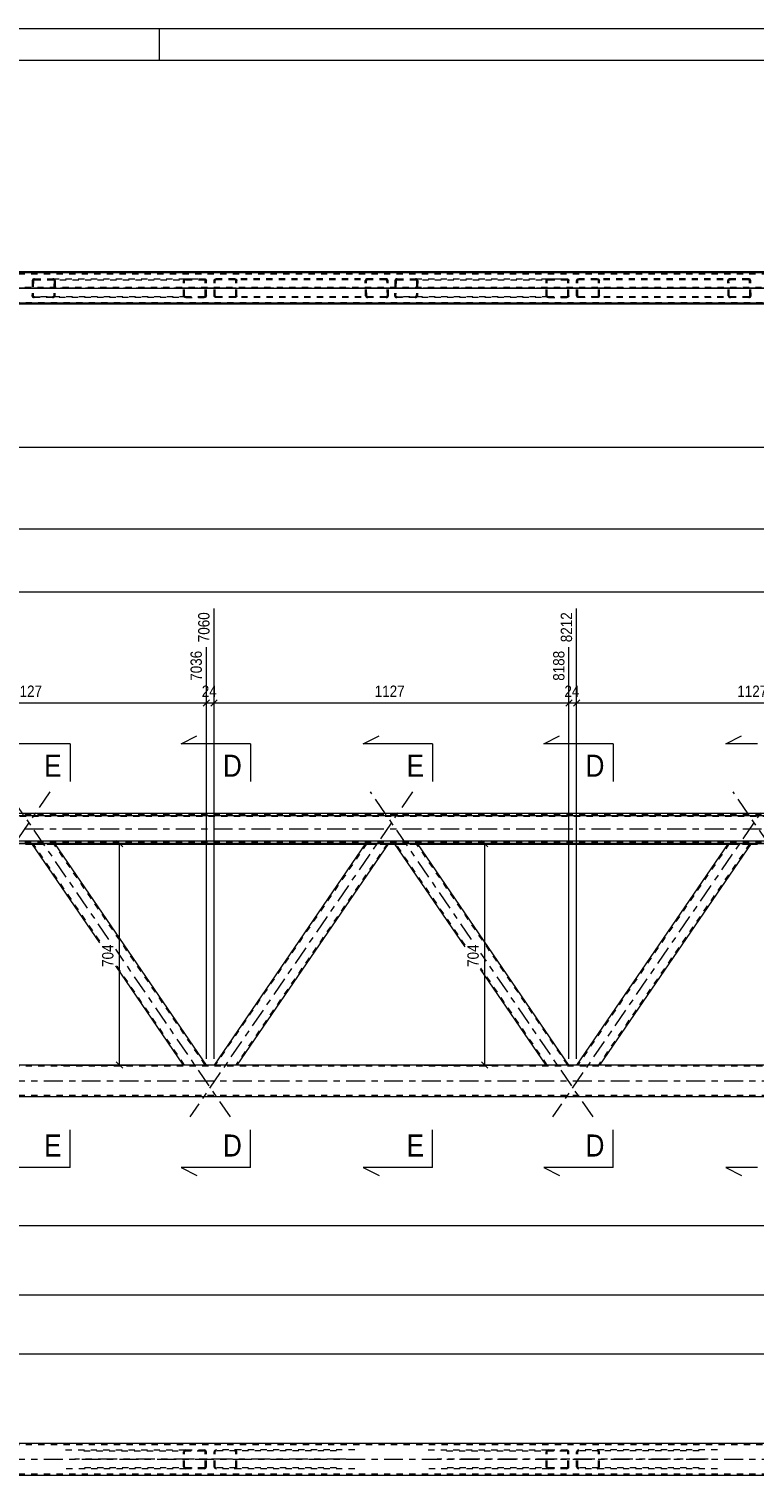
# Model space of a CAD drawing. Header units: millimetres. Extents: x 0 to 914, y 0 to 420.
# Tile 6 of 9: x 473 to 588, y 190 to 420. Entities that reach past the tile are written whole.
import ezdxf

# ---------------------------------------------------------------- set-up
doc = ezdxf.new("R2010")
doc.units = ezdxf.units.MM
for name, pattern in [('XKITLINE00', [0]), ('XKITLINE01', [4, 1, -1, 1, -1]), ('XKITLINE03', [6, 3, -1, 1, -1])]:
    doc.linetypes.add(name, pattern=pattern)
for name, color, linetype, lineweight in [('Arkusz rysunku', 3, 'Continuous', 0), ('Element', 2, 'Continuous', 0), ('Przekrój', 7, 'Continuous', 0), ('Wymiar', 4, 'Continuous', 0)]:
    doc.layers.add(name, color=color, linetype=linetype, lineweight=lineweight)
doc.styles.add('ARIAL', font='ARIAL.TTF')

msp = doc.modelspace()

# ---------------------------------------------------------------- linework, layer by layer
at = {"layer": 'Arkusz rysunku', "linetype": 'XKITLINE00', "lineweight": 0}
for p, q in [((914, 420), (0, 420)), ((494, 415), (494, 420)), ((909, 415), (5, 415))]:
    msp.add_line(p, q, dxfattribs=at)
at = {"layer": 'Element', "linetype": 'XKITLINE00', "lineweight": 0}
for p, q in [((116.58, 381.48), (714.78, 381.48)), ((116.58, 376.48), (714.78, 376.48)), ((116.58, 376.47), (714.78, 376.47)), ((714.78, 376.34), (116.58, 376.34)), ((116.58, 376.33), (714.78, 376.33)), ((116.58, 295.47), (714.78, 295.47)), ((116.58, 295.07), (714.78, 295.07)), ((116.58, 291.07), (714.78, 291.07)), ((714.78, 290.67), (116.58, 290.67)), ((473.81, 290.51), (472.68, 290.51)), ((484.5, 274.89), (473.73, 290.63)), ((473.73, 290.63), (473.75, 290.63)), ((473.75, 290.63), (473.83, 290.64)), ((473.83, 290.64), (473.95, 290.64)), ((473.95, 290.64), (474.08, 290.64)), ((474.08, 290.64), (476.99, 290.64)), ((476.99, 290.64), (477.13, 290.64)), ((477.13, 290.64), (477.25, 290.64)), ((477.25, 290.64), (477.33, 290.63)), ((477.33, 290.63), (477.36, 290.63)), ((501.42, 255.47), (477.36, 290.63)), ((526.61, 290.51), (477.44, 290.51)), ((526.69, 290.63), (502.63, 255.47)), ((530.33, 290.63), (506.27, 255.47)), ((526.69, 290.63), (526.72, 290.63)), ((526.72, 290.63), (526.8, 290.64)), ((526.8, 290.64), (526.92, 290.64)), ((526.92, 290.64), (527.06, 290.64)), ((527.06, 290.64), (529.97, 290.64)), ((529.97, 290.64), (530.11, 290.64)), ((530.11, 290.64), (530.23, 290.64)), ((530.23, 290.64), (530.3, 290.63)), ((531.37, 290.51), (530.25, 290.51)), ((530.3, 290.63), (530.33, 290.63)), ((542.5, 274.25), (531.29, 290.63)), ((531.29, 290.63), (531.32, 290.63)), ((531.32, 290.63), (531.39, 290.64)), ((531.39, 290.64), (531.51, 290.64)), ((531.51, 290.64), (531.65, 290.64)), ((531.65, 290.64), (534.56, 290.64)), ((534.56, 290.64), (534.7, 290.64)), ((534.7, 290.64), (534.82, 290.64)), ((534.82, 290.64), (534.9, 290.63)), ((534.9, 290.63), (534.93, 290.63)), ((558.99, 255.47), (534.93, 290.63)), ((584.18, 290.51), (535.01, 290.51)), ((584.26, 290.63), (560.2, 255.47)), ((587.89, 290.63), (563.83, 255.47)), ((584.26, 290.63), (584.29, 290.63)), ((584.29, 290.63), (584.37, 290.64)), ((584.37, 290.64), (584.49, 290.64)), ((584.49, 290.64), (584.63, 290.64)), ((584.63, 290.64), (587.54, 290.64)), ((587.54, 290.64), (587.67, 290.64)), ((587.67, 290.64), (587.79, 290.64)), ((587.79, 290.64), (587.87, 290.63)), ((588.94, 290.51), (587.81, 290.51)), ((587.87, 290.63), (587.89, 290.63)), ((497.79, 255.47), (487.02, 271.2)), ((555.35, 255.47), (544.94, 270.69)), ((674.12, 255.47), (157.23, 255.47)), ((149.62, 250.47), (681.73, 250.47)), ((681.73, 195.36), (149.62, 195.36)), ((149.62, 190.36), (681.73, 190.36))]:
    msp.add_line(p, q, dxfattribs=at)
at = {"layer": 'Element', "linetype": 'XKITLINE01', "lineweight": 0}
for p, q in [((116.58, 381.47), (714.78, 381.47)), ((714.78, 381.34), (116.58, 381.34)), ((116.58, 381.33), (714.78, 381.33)), ((149.62, 381.33), (681.73, 381.33)), ((116.58, 378.99), (714.78, 378.99)), ((149.62, 381.13), (681.73, 381.13)), ((473.78, 380.03), (473.73, 377.63)), ((473.81, 380.15), (473.78, 380.03)), ((473.89, 380.24), (473.81, 380.15)), ((474.01, 380.31), (473.89, 380.24)), ((473.96, 380.03), (473.91, 377.63)), ((473.96, 380.03), (473.98, 380.09)), ((473.98, 380.09), (474.02, 380.14)), ((474.15, 380.33), (474.01, 380.31)), ((474.02, 380.14), (474.08, 380.17)), ((474.08, 380.17), (474.15, 380.18)), ((474.15, 380.33), (477.06, 380.33)), ((474.15, 380.18), (498.15, 380.18)), ((474.15, 380.18), (477.05, 380.18)), ((477.05, 380.18), (477.12, 380.17)), ((477.06, 380.33), (501.06, 380.33)), ((477.2, 380.31), (477.06, 380.33)), ((477.12, 380.17), (477.18, 380.14)), ((477.18, 380.14), (477.22, 380.09)), ((477.23, 380.03), (477.18, 377.63)), ((477.31, 380.24), (477.2, 380.31)), ((477.22, 380.09), (477.23, 380.03)), ((477.39, 380.15), (477.31, 380.24)), ((477.41, 380.03), (477.36, 377.63)), ((477.41, 380.03), (477.39, 380.15)), ((497.79, 380.03), (497.82, 380.15)), ((497.79, 377.63), (497.79, 380.03)), ((497.82, 380.15), (497.89, 380.24)), ((497.89, 380.24), (498.01, 380.31)), ((497.98, 380.09), (497.97, 380.03)), ((497.97, 377.63), (497.97, 380.03)), ((498.02, 380.14), (497.98, 380.09)), ((498.01, 380.31), (498.15, 380.33)), ((498.08, 380.17), (498.02, 380.14)), ((498.15, 380.18), (498.08, 380.17)), ((498.15, 380.33), (501.06, 380.33)), ((498.15, 380.18), (501.06, 380.18)), ((501.06, 380.33), (501.2, 380.31)), ((501.13, 380.17), (501.06, 380.18)), ((501.19, 380.14), (501.13, 380.17)), ((501.23, 380.09), (501.19, 380.14)), ((501.2, 380.31), (501.32, 380.24)), ((501.24, 380.03), (501.23, 380.09)), ((501.24, 377.63), (501.24, 380.03)), ((501.32, 380.24), (501.4, 380.15)), ((501.4, 380.15), (501.42, 380.03)), ((501.42, 377.63), (501.42, 380.03)), ((502.63, 380.03), (502.66, 380.15)), ((502.63, 377.63), (502.63, 380.03)), ((502.66, 380.15), (502.74, 380.24)), ((502.74, 380.24), (502.86, 380.31)), ((502.83, 380.09), (502.81, 380.03)), ((502.81, 377.63), (502.81, 380.03)), ((502.87, 380.14), (502.83, 380.09)), ((502.86, 380.31), (502.99, 380.33)), ((502.92, 380.17), (502.87, 380.14)), ((502.99, 380.18), (502.92, 380.17)), ((529.91, 380.33), (502.99, 380.33)), ((529.91, 380.18), (502.99, 380.18)), ((505.9, 380.33), (506.04, 380.31)), ((505.97, 380.17), (505.9, 380.18)), ((506.03, 380.14), (505.97, 380.17)), ((506.07, 380.09), (506.03, 380.14)), ((506.04, 380.31), (506.16, 380.24)), ((506.08, 380.03), (506.07, 380.09)), ((506.08, 377.63), (506.08, 380.03)), ((506.16, 380.24), (506.24, 380.15)), ((506.24, 380.15), (506.27, 380.03)), ((506.27, 377.63), (506.27, 380.03)), ((526.67, 380.15), (526.64, 380.03)), ((526.69, 377.63), (526.64, 380.03)), ((526.74, 380.24), (526.67, 380.15)), ((526.86, 380.31), (526.74, 380.24)), ((526.82, 380.03), (526.83, 380.09)), ((526.87, 377.63), (526.82, 380.03)), ((526.83, 380.09), (526.87, 380.14)), ((527, 380.33), (526.86, 380.31)), ((526.87, 380.14), (526.93, 380.17)), ((526.93, 380.17), (527, 380.18)), ((530.05, 380.31), (529.91, 380.33)), ((529.91, 380.18), (529.98, 380.17)), ((529.98, 380.17), (530.04, 380.14)), ((530.04, 380.14), (530.08, 380.09)), ((530.16, 380.24), (530.05, 380.31)), ((530.08, 380.09), (530.09, 380.03)), ((530.15, 377.63), (530.09, 380.03)), ((530.25, 380.15), (530.16, 380.24)), ((530.28, 380.03), (530.25, 380.15)), ((530.33, 377.63), (530.28, 380.03)), ((531.34, 380.03), (531.29, 377.63)), ((531.37, 380.15), (531.34, 380.03)), ((531.46, 380.24), (531.37, 380.15)), ((531.57, 380.31), (531.46, 380.24)), ((531.53, 380.03), (531.47, 377.63)), ((531.53, 380.03), (531.54, 380.09)), ((531.54, 380.09), (531.58, 380.14)), ((531.71, 380.33), (531.57, 380.31)), ((531.58, 380.14), (531.64, 380.17)), ((531.64, 380.17), (531.71, 380.18)), ((531.71, 380.33), (534.62, 380.33)), ((531.71, 380.18), (555.72, 380.18)), ((531.71, 380.18), (534.62, 380.18)), ((534.62, 380.33), (558.63, 380.33)), ((534.76, 380.31), (534.62, 380.33)), ((534.62, 380.18), (534.69, 380.17)), ((534.69, 380.17), (534.75, 380.14)), ((534.75, 380.14), (534.79, 380.09)), ((534.8, 380.03), (534.75, 377.63)), ((534.88, 380.24), (534.76, 380.31)), ((534.79, 380.09), (534.8, 380.03)), ((534.95, 380.15), (534.88, 380.24)), ((534.98, 380.03), (534.93, 377.63)), ((534.98, 380.03), (534.95, 380.15)), ((555.35, 380.03), (555.38, 380.15)), ((555.35, 377.63), (555.35, 380.03)), ((555.38, 380.15), (555.46, 380.24)), ((555.46, 380.24), (555.58, 380.31)), ((555.55, 380.09), (555.54, 380.03)), ((555.54, 377.63), (555.54, 380.03)), ((555.59, 380.14), (555.55, 380.09)), ((555.58, 380.31), (555.72, 380.33)), ((555.65, 380.17), (555.59, 380.14)), ((555.72, 380.18), (555.65, 380.17)), ((555.72, 380.33), (558.63, 380.33)), ((555.72, 380.18), (558.63, 380.18)), ((558.63, 380.33), (558.76, 380.31)), ((558.7, 380.17), (558.63, 380.18)), ((558.75, 380.14), (558.7, 380.17)), ((558.79, 380.09), (558.75, 380.14)), ((558.76, 380.31), (558.88, 380.24)), ((558.81, 380.03), (558.79, 380.09)), ((558.81, 377.63), (558.81, 380.03)), ((558.88, 380.24), (558.96, 380.15)), ((558.96, 380.15), (558.99, 380.03)), ((558.99, 377.63), (558.99, 380.03)), ((560.2, 380.03), (560.22, 380.15)), ((560.2, 377.63), (560.2, 380.03)), ((560.22, 380.15), (560.3, 380.24)), ((560.3, 380.24), (560.42, 380.31)), ((560.39, 380.09), (560.38, 380.03)), ((560.38, 377.63), (560.38, 380.03)), ((560.43, 380.14), (560.39, 380.09)), ((560.42, 380.31), (560.56, 380.33)), ((560.49, 380.17), (560.43, 380.14)), ((560.56, 380.18), (560.49, 380.17)), ((587.47, 380.33), (560.56, 380.33)), ((587.47, 380.18), (560.56, 380.18)), ((563.47, 380.33), (563.61, 380.31)), ((563.54, 380.17), (563.47, 380.18)), ((563.6, 380.14), (563.54, 380.17)), ((563.64, 380.09), (563.6, 380.14)), ((563.61, 380.31), (563.73, 380.24)), ((563.65, 380.03), (563.64, 380.09)), ((563.65, 377.63), (563.65, 380.03)), ((563.73, 380.24), (563.8, 380.15)), ((563.8, 380.15), (563.83, 380.03)), ((563.83, 377.63), (563.83, 380.03)), ((584.23, 380.15), (584.21, 380.03)), ((584.26, 377.63), (584.21, 380.03)), ((584.31, 380.24), (584.23, 380.15)), ((584.42, 380.31), (584.31, 380.24)), ((584.39, 380.03), (584.4, 380.09)), ((584.44, 377.63), (584.39, 380.03)), ((584.4, 380.09), (584.44, 380.14)), ((584.56, 380.33), (584.42, 380.31)), ((584.44, 380.14), (584.5, 380.17)), ((584.5, 380.17), (584.57, 380.18)), ((587.61, 380.31), (587.47, 380.33)), ((587.47, 380.18), (587.54, 380.17)), ((587.54, 380.17), (587.6, 380.14)), ((587.6, 380.14), (587.64, 380.09)), ((587.73, 380.24), (587.61, 380.31)), ((587.64, 380.09), (587.66, 380.03)), ((587.71, 377.63), (587.66, 380.03)), ((587.81, 380.15), (587.73, 380.24)), ((587.84, 380.03), (587.81, 380.15)), ((587.89, 377.63), (587.84, 380.03)), ((116.58, 378.82), (714.78, 378.82)), ((473.73, 377.63), (473.75, 377.52)), ((473.75, 377.52), (473.83, 377.42)), ((473.83, 377.42), (473.95, 377.36)), ((473.92, 377.58), (473.91, 377.63)), ((473.96, 377.53), (473.92, 377.58)), ((473.95, 377.36), (474.08, 377.33)), ((474.02, 377.49), (473.96, 377.53)), ((474.09, 377.48), (474.02, 377.49)), ((476.99, 377.33), (474.08, 377.33)), ((498.15, 377.48), (474.09, 377.48)), ((474.09, 377.48), (477, 377.48)), ((476.99, 377.33), (477.13, 377.36)), ((501.06, 377.33), (476.99, 377.33)), ((477.07, 377.49), (477, 377.48)), ((477.12, 377.53), (477.07, 377.49)), ((477.17, 377.58), (477.12, 377.53)), ((477.13, 377.36), (477.25, 377.42)), ((477.18, 377.63), (477.17, 377.58)), ((477.25, 377.42), (477.33, 377.52)), ((477.33, 377.52), (477.36, 377.63)), ((497.82, 377.52), (497.79, 377.63)), ((497.89, 377.42), (497.82, 377.52)), ((498.01, 377.36), (497.89, 377.42)), ((497.97, 377.63), (497.98, 377.57)), ((497.98, 377.57), (498.02, 377.53)), ((498.15, 377.33), (498.01, 377.36)), ((498.02, 377.53), (498.08, 377.49)), ((498.08, 377.49), (498.15, 377.48)), ((501.06, 377.48), (498.15, 377.48)), ((498.15, 377.33), (501.06, 377.33)), ((501.06, 377.48), (501.13, 377.49)), ((501.2, 377.36), (501.06, 377.33)), ((501.13, 377.49), (501.19, 377.53)), ((501.19, 377.53), (501.23, 377.57)), ((501.32, 377.42), (501.2, 377.36)), ((501.23, 377.57), (501.24, 377.63)), ((501.4, 377.52), (501.32, 377.42)), ((501.42, 377.63), (501.4, 377.52)), ((502.66, 377.52), (502.63, 377.63)), ((502.74, 377.42), (502.66, 377.52)), ((502.86, 377.36), (502.74, 377.42)), ((502.81, 377.63), (502.83, 377.57)), ((502.83, 377.57), (502.87, 377.53)), ((502.99, 377.33), (502.86, 377.36)), ((502.87, 377.53), (502.92, 377.49)), ((502.92, 377.49), (502.99, 377.48)), ((529.97, 377.48), (502.99, 377.48)), ((529.97, 377.33), (502.99, 377.33)), ((505.9, 377.48), (505.97, 377.49)), ((506.04, 377.36), (505.9, 377.33)), ((505.97, 377.49), (506.03, 377.53)), ((506.03, 377.53), (506.07, 377.57)), ((506.16, 377.42), (506.04, 377.36)), ((506.07, 377.57), (506.08, 377.63)), ((506.24, 377.52), (506.16, 377.42)), ((506.27, 377.63), (506.24, 377.52)), ((526.69, 377.63), (526.72, 377.52)), ((526.72, 377.52), (526.8, 377.42)), ((526.8, 377.42), (526.92, 377.36)), ((526.89, 377.57), (526.87, 377.63)), ((526.93, 377.53), (526.89, 377.57)), ((526.92, 377.36), (527.06, 377.33)), ((526.99, 377.49), (526.93, 377.53)), ((527.06, 377.48), (526.99, 377.49)), ((530.04, 377.49), (529.97, 377.48)), ((529.97, 377.33), (530.11, 377.36)), ((530.09, 377.53), (530.04, 377.49)), ((530.13, 377.57), (530.09, 377.53)), ((530.11, 377.36), (530.23, 377.42)), ((530.15, 377.63), (530.13, 377.57)), ((530.23, 377.42), (530.3, 377.52)), ((530.3, 377.52), (530.33, 377.63)), ((531.29, 377.63), (531.32, 377.52)), ((531.32, 377.52), (531.39, 377.42)), ((531.39, 377.42), (531.51, 377.36)), ((531.49, 377.58), (531.47, 377.63)), ((531.53, 377.53), (531.49, 377.58)), ((531.51, 377.36), (531.65, 377.33)), ((531.58, 377.49), (531.53, 377.53)), ((531.65, 377.48), (531.58, 377.49)), ((555.72, 377.48), (531.65, 377.48)), ((531.65, 377.48), (534.56, 377.48)), ((534.56, 377.33), (531.65, 377.33)), ((534.63, 377.49), (534.56, 377.48)), ((534.56, 377.33), (534.7, 377.36)), ((558.63, 377.33), (534.56, 377.33)), ((534.69, 377.53), (534.63, 377.49)), ((534.73, 377.58), (534.69, 377.53)), ((534.7, 377.36), (534.82, 377.42)), ((534.75, 377.63), (534.73, 377.58)), ((534.82, 377.42), (534.9, 377.52)), ((534.9, 377.52), (534.93, 377.63)), ((555.38, 377.52), (555.35, 377.63)), ((555.46, 377.42), (555.38, 377.52)), ((555.58, 377.36), (555.46, 377.42)), ((555.54, 377.63), (555.55, 377.57)), ((555.55, 377.57), (555.59, 377.53)), ((555.72, 377.33), (555.58, 377.36)), ((555.59, 377.53), (555.65, 377.49)), ((555.65, 377.49), (555.72, 377.48)), ((558.63, 377.48), (555.72, 377.48)), ((555.72, 377.33), (558.63, 377.33)), ((558.63, 377.48), (558.7, 377.49)), ((558.76, 377.36), (558.63, 377.33)), ((558.7, 377.49), (558.75, 377.53)), ((558.75, 377.53), (558.79, 377.57)), ((558.88, 377.42), (558.76, 377.36)), ((558.79, 377.57), (558.81, 377.63)), ((558.96, 377.52), (558.88, 377.42)), ((558.99, 377.63), (558.96, 377.52)), ((560.22, 377.52), (560.2, 377.63)), ((560.3, 377.42), (560.22, 377.52)), ((560.42, 377.36), (560.3, 377.42)), ((560.38, 377.63), (560.39, 377.57)), ((560.39, 377.57), (560.43, 377.53)), ((560.56, 377.33), (560.42, 377.36)), ((560.43, 377.53), (560.49, 377.49)), ((560.49, 377.49), (560.56, 377.48)), ((587.53, 377.48), (560.56, 377.48)), ((587.54, 377.33), (560.56, 377.33)), ((563.47, 377.48), (563.54, 377.49)), ((563.61, 377.36), (563.47, 377.33)), ((563.54, 377.49), (563.6, 377.53)), ((563.6, 377.53), (563.64, 377.57)), ((563.73, 377.42), (563.61, 377.36)), ((563.64, 377.57), (563.65, 377.63)), ((563.8, 377.52), (563.73, 377.42)), ((563.83, 377.63), (563.8, 377.52)), ((584.26, 377.63), (584.29, 377.52)), ((584.29, 377.52), (584.37, 377.42)), ((584.37, 377.42), (584.49, 377.36)), ((584.45, 377.57), (584.44, 377.63)), ((584.5, 377.53), (584.45, 377.57)), ((584.49, 377.36), (584.63, 377.33)), ((584.55, 377.49), (584.5, 377.53)), ((584.62, 377.48), (584.55, 377.49)), ((587.6, 377.49), (587.53, 377.48)), ((587.54, 377.33), (587.67, 377.36)), ((587.66, 377.53), (587.6, 377.49)), ((587.7, 377.57), (587.66, 377.53)), ((587.67, 377.36), (587.79, 377.42)), ((587.71, 377.63), (587.7, 377.57)), ((587.79, 377.42), (587.87, 377.52)), ((587.87, 377.52), (587.89, 377.63)), ((681.73, 376.53), (149.62, 376.53)), ((681.73, 376.33), (149.62, 376.33)), ((116.58, 295.31), (714.78, 295.31)), ((714.78, 294.97), (116.58, 294.97)), ((714.78, 294.91), (116.58, 294.91)), ((116.58, 291.01), (714.78, 291.01)), ((116.58, 290.91), (714.78, 290.91)), ((473.73, 290.63), (473.78, 290.55)), ((473.81, 290.55), (473.78, 290.55)), ((473.89, 290.55), (473.81, 290.55)), ((477.44, 290.51), (473.81, 290.51)), ((474.01, 290.55), (473.89, 290.55)), ((473.96, 290.55), (473.91, 290.63)), ((473.91, 290.63), (473.92, 290.63)), ((473.92, 290.63), (473.95, 290.63)), ((473.95, 290.63), (473.96, 290.63)), ((474.02, 290.63), (473.96, 290.63)), ((484.5, 275.15), (473.96, 290.55)), ((473.96, 290.55), (473.98, 290.55)), ((473.98, 290.55), (474, 290.55)), ((474, 290.55), (474.02, 290.55)), ((474.15, 290.54), (474.01, 290.55)), ((474.09, 290.63), (474.02, 290.63)), ((474.02, 290.55), (474.08, 290.55)), ((474.08, 290.55), (474.15, 290.55)), ((474.09, 290.63), (477, 290.63)), ((474.15, 290.55), (477.05, 290.55)), ((474.15, 290.54), (477.06, 290.54)), ((477.07, 290.63), (477, 290.63)), ((477.05, 290.55), (477.12, 290.55)), ((477.2, 290.55), (477.06, 290.54)), ((477.12, 290.63), (477.07, 290.63)), ((477.12, 290.63), (477.14, 290.63)), ((477.12, 290.55), (477.18, 290.55)), ((477.14, 290.63), (477.17, 290.63)), ((477.17, 290.63), (477.18, 290.63)), ((477.23, 290.55), (477.18, 290.63)), ((477.18, 290.55), (477.19, 290.55)), ((477.19, 290.55), (477.22, 290.55)), ((477.2, 290.55), (477.24, 290.55)), ((477.22, 290.55), (477.23, 290.55)), ((501.24, 255.47), (477.23, 290.55)), ((477.24, 290.55), (477.31, 290.55)), ((477.39, 290.55), (477.31, 290.55)), ((477.36, 290.63), (477.41, 290.55)), ((477.41, 290.55), (477.39, 290.55)), ((526.87, 290.63), (502.81, 255.47)), ((530.15, 290.63), (506.08, 255.47)), ((530.25, 290.51), (526.61, 290.51)), ((526.67, 290.55), (526.64, 290.55)), ((526.74, 290.55), (526.67, 290.55)), ((526.86, 290.55), (526.74, 290.55)), ((526.82, 290.55), (526.83, 290.55)), ((526.83, 290.55), (526.86, 290.55)), ((526.86, 290.55), (526.87, 290.55)), ((527, 290.54), (526.86, 290.55)), ((526.87, 290.63), (526.89, 290.63)), ((526.87, 290.55), (526.93, 290.55)), ((526.89, 290.63), (526.92, 290.63)), ((526.92, 290.63), (526.93, 290.63)), ((526.99, 290.63), (526.93, 290.63)), ((526.93, 290.55), (527, 290.55)), ((527.06, 290.63), (526.99, 290.63)), ((527, 290.55), (529.91, 290.55)), ((527, 290.54), (529.91, 290.54)), ((527.06, 290.63), (529.97, 290.63)), ((529.91, 290.55), (529.98, 290.55)), ((530.05, 290.55), (529.91, 290.54)), ((530.04, 290.63), (529.97, 290.63)), ((529.98, 290.55), (530.04, 290.55)), ((530.09, 290.63), (530.04, 290.63)), ((530.04, 290.55), (530.05, 290.55)), ((530.05, 290.55), (530.08, 290.55)), ((530.05, 290.55), (530.09, 290.55)), ((530.08, 290.55), (530.09, 290.55)), ((530.09, 290.63), (530.1, 290.63)), ((530.09, 290.55), (530.16, 290.55)), ((530.1, 290.63), (530.13, 290.63)), ((530.13, 290.63), (530.15, 290.63)), ((530.25, 290.55), (530.16, 290.55)), ((530.28, 290.55), (530.25, 290.55)), ((531.29, 290.63), (531.34, 290.55)), ((531.37, 290.55), (531.34, 290.55)), ((531.46, 290.55), (531.37, 290.55)), ((535.01, 290.51), (531.37, 290.51)), ((531.57, 290.55), (531.46, 290.55)), ((531.53, 290.55), (531.47, 290.63)), ((531.47, 290.63), (531.49, 290.63)), ((531.49, 290.63), (531.52, 290.63)), ((531.52, 290.63), (531.53, 290.63)), ((531.58, 290.63), (531.53, 290.63)), ((542.5, 274.52), (531.53, 290.55)), ((531.53, 290.55), (531.54, 290.55)), ((531.54, 290.55), (531.57, 290.55)), ((531.57, 290.55), (531.58, 290.55)), ((531.71, 290.54), (531.57, 290.55)), ((531.65, 290.63), (531.58, 290.63)), ((531.58, 290.55), (531.64, 290.55)), ((531.64, 290.55), (531.71, 290.55)), ((531.65, 290.63), (534.56, 290.63)), ((531.71, 290.55), (534.62, 290.55)), ((531.71, 290.54), (534.62, 290.54)), ((534.63, 290.63), (534.56, 290.63)), ((534.62, 290.55), (534.69, 290.55)), ((534.76, 290.55), (534.62, 290.54)), ((534.69, 290.63), (534.63, 290.63)), ((534.69, 290.63), (534.7, 290.63)), ((534.69, 290.55), (534.75, 290.55)), ((534.7, 290.63), (534.73, 290.63)), ((534.73, 290.63), (534.75, 290.63)), ((534.8, 290.55), (534.75, 290.63)), ((534.75, 290.55), (534.76, 290.55)), ((534.76, 290.55), (534.79, 290.55)), ((534.76, 290.55), (534.8, 290.55)), ((534.79, 290.55), (534.8, 290.55)), ((558.81, 255.47), (534.8, 290.55)), ((534.8, 290.55), (534.88, 290.55)), ((534.95, 290.55), (534.88, 290.55)), ((534.93, 290.63), (534.98, 290.55)), ((534.98, 290.55), (534.95, 290.55)), ((584.44, 290.63), (560.38, 255.47)), ((587.71, 290.63), (563.65, 255.47)), ((587.81, 290.51), (584.18, 290.51)), ((584.23, 290.55), (584.21, 290.55)), ((584.31, 290.55), (584.23, 290.55)), ((584.42, 290.55), (584.31, 290.55)), ((584.39, 290.55), (584.4, 290.55)), ((584.4, 290.55), (584.43, 290.55)), ((584.56, 290.54), (584.42, 290.55)), ((584.43, 290.55), (584.44, 290.55)), ((584.44, 290.63), (584.45, 290.63)), ((584.44, 290.55), (584.5, 290.55)), ((584.45, 290.63), (584.48, 290.63)), ((584.48, 290.63), (584.5, 290.63)), ((584.55, 290.63), (584.5, 290.63)), ((584.5, 290.55), (584.57, 290.55)), ((584.62, 290.63), (584.55, 290.63)), ((584.56, 290.54), (587.47, 290.54)), ((584.57, 290.55), (587.47, 290.55)), ((584.62, 290.63), (587.53, 290.63)), ((587.47, 290.55), (587.54, 290.55)), ((587.61, 290.55), (587.47, 290.54)), ((587.6, 290.63), (587.53, 290.63)), ((587.54, 290.55), (587.6, 290.55)), ((587.66, 290.63), (587.6, 290.63)), ((587.6, 290.55), (587.62, 290.55)), ((587.61, 290.55), (587.65, 290.55)), ((587.62, 290.55), (587.64, 290.55)), ((587.64, 290.55), (587.66, 290.55)), ((587.65, 290.55), (587.73, 290.55)), ((587.66, 290.63), (587.67, 290.63)), ((587.67, 290.63), (587.7, 290.63)), ((587.7, 290.63), (587.71, 290.63)), ((587.81, 290.55), (587.73, 290.55)), ((587.84, 290.55), (587.81, 290.55)), ((497.97, 255.47), (487.02, 271.47)), ((555.54, 255.47), (545.02, 270.84)), ((681.73, 255.27), (149.62, 255.27)), ((501.42, 255.47), (497.79, 255.47)), ((506.27, 255.47), (502.63, 255.47)), ((558.99, 255.47), (555.35, 255.47)), ((563.83, 255.47), (560.2, 255.47)), ((149.62, 250.67), (681.73, 250.67)), ((681.73, 195.16), (149.62, 195.16)), ((479.05, 194.36), (498.15, 194.36)), ((481.96, 194.21), (501.06, 194.21)), ((497.82, 194.17), (497.79, 194.06)), ((497.79, 191.66), (497.79, 194.06)), ((497.89, 194.27), (497.82, 194.17)), ((498.01, 194.33), (497.89, 194.27)), ((497.97, 194.06), (497.98, 194.11)), ((497.97, 191.66), (497.97, 194.06)), ((497.98, 194.11), (498.02, 194.16)), ((498.15, 194.36), (498.01, 194.33)), ((498.02, 194.16), (498.08, 194.2)), ((498.08, 194.2), (498.15, 194.21)), ((498.15, 194.36), (501.06, 194.36)), ((501.06, 194.21), (498.15, 194.21)), ((501.2, 194.33), (501.06, 194.36)), ((501.06, 194.21), (501.13, 194.2)), ((501.13, 194.2), (501.19, 194.16)), ((501.19, 194.16), (501.23, 194.11)), ((501.32, 194.27), (501.2, 194.33)), ((501.23, 194.11), (501.24, 194.06)), ((501.24, 191.66), (501.24, 194.06)), ((501.4, 194.17), (501.32, 194.27)), ((501.42, 194.06), (501.4, 194.17)), ((501.42, 191.66), (501.42, 194.06)), ((502.66, 194.17), (502.63, 194.06)), ((502.63, 191.66), (502.63, 194.06)), ((502.74, 194.27), (502.66, 194.17)), ((502.86, 194.33), (502.74, 194.27)), ((502.81, 194.06), (502.83, 194.11)), ((502.81, 191.66), (502.81, 194.06)), ((502.83, 194.11), (502.87, 194.16)), ((502.99, 194.36), (502.86, 194.33)), ((502.87, 194.16), (502.92, 194.2)), ((502.92, 194.2), (502.99, 194.21)), ((525, 194.36), (502.99, 194.36)), ((522.09, 194.21), (502.99, 194.21)), ((506.04, 194.33), (505.9, 194.36)), ((505.9, 194.21), (505.97, 194.2)), ((505.97, 194.2), (506.03, 194.16)), ((506.03, 194.16), (506.07, 194.11)), ((506.16, 194.27), (506.04, 194.33)), ((506.07, 194.11), (506.08, 194.06)), ((506.08, 191.66), (506.08, 194.06)), ((506.24, 194.17), (506.16, 194.27)), ((506.27, 194.06), (506.24, 194.17)), ((506.27, 191.66), (506.27, 194.06)), ((536.62, 194.36), (555.72, 194.36)), ((539.53, 194.21), (558.63, 194.21)), ((555.38, 194.17), (555.35, 194.06)), ((555.35, 191.66), (555.35, 194.06)), ((555.46, 194.27), (555.38, 194.17)), ((555.58, 194.33), (555.46, 194.27)), ((555.54, 194.06), (555.55, 194.11)), ((555.54, 191.66), (555.54, 194.06)), ((555.55, 194.11), (555.59, 194.16)), ((555.72, 194.36), (555.58, 194.33)), ((555.59, 194.16), (555.65, 194.2)), ((555.65, 194.2), (555.72, 194.21)), ((555.72, 194.36), (558.63, 194.36)), ((558.63, 194.21), (555.72, 194.21)), ((558.76, 194.33), (558.63, 194.36)), ((558.63, 194.21), (558.7, 194.2)), ((558.7, 194.2), (558.75, 194.16)), ((558.75, 194.16), (558.79, 194.11)), ((558.88, 194.27), (558.76, 194.33)), ((558.79, 194.11), (558.81, 194.06)), ((558.81, 191.66), (558.81, 194.06)), ((558.96, 194.17), (558.88, 194.27)), ((558.99, 194.06), (558.96, 194.17)), ((558.99, 191.66), (558.99, 194.06)), ((560.22, 194.17), (560.2, 194.06)), ((560.2, 191.66), (560.2, 194.06)), ((560.3, 194.27), (560.22, 194.17)), ((560.42, 194.33), (560.3, 194.27)), ((560.38, 194.06), (560.39, 194.11)), ((560.38, 191.66), (560.38, 194.06)), ((560.39, 194.11), (560.43, 194.16)), ((560.56, 194.36), (560.42, 194.33)), ((560.43, 194.16), (560.49, 194.2)), ((560.49, 194.2), (560.56, 194.21)), ((582.57, 194.36), (560.56, 194.36)), ((579.66, 194.21), (560.56, 194.21)), ((563.61, 194.33), (563.47, 194.36)), ((563.47, 194.21), (563.54, 194.2)), ((563.54, 194.2), (563.6, 194.16)), ((563.6, 194.16), (563.64, 194.11)), ((563.73, 194.27), (563.61, 194.33)), ((563.64, 194.11), (563.65, 194.06)), ((563.65, 191.66), (563.65, 194.06)), ((563.8, 194.17), (563.73, 194.27)), ((563.83, 194.06), (563.8, 194.17)), ((563.83, 191.66), (563.83, 194.06)), ((498.15, 191.36), (479.05, 191.36)), ((501.06, 191.51), (481.96, 191.51)), ((497.79, 191.66), (497.82, 191.54)), ((497.82, 191.54), (497.89, 191.44)), ((497.89, 191.44), (498.01, 191.38)), ((497.98, 191.6), (497.97, 191.66)), ((498.02, 191.55), (497.98, 191.6)), ((498.01, 191.38), (498.15, 191.36)), ((498.08, 191.52), (498.02, 191.55)), ((498.15, 191.51), (498.08, 191.52)), ((498.15, 191.51), (501.06, 191.51)), ((501.06, 191.36), (498.15, 191.36)), ((501.13, 191.52), (501.06, 191.51)), ((501.06, 191.36), (501.2, 191.38)), ((501.19, 191.55), (501.13, 191.52)), ((501.23, 191.6), (501.19, 191.55)), ((501.2, 191.38), (501.32, 191.44)), ((501.24, 191.66), (501.23, 191.6)), ((501.32, 191.44), (501.4, 191.54)), ((501.4, 191.54), (501.42, 191.66)), ((502.63, 191.66), (502.66, 191.54)), ((502.66, 191.54), (502.74, 191.44)), ((502.74, 191.44), (502.86, 191.38)), ((502.83, 191.6), (502.81, 191.66)), ((502.87, 191.55), (502.83, 191.6)), ((502.86, 191.38), (502.99, 191.36)), ((502.92, 191.52), (502.87, 191.55)), ((502.99, 191.51), (502.92, 191.52)), ((522.09, 191.51), (502.99, 191.51)), ((525, 191.36), (502.99, 191.36)), ((505.97, 191.52), (505.9, 191.51)), ((505.9, 191.36), (506.04, 191.38)), ((506.03, 191.55), (505.97, 191.52)), ((506.07, 191.6), (506.03, 191.55)), ((506.04, 191.38), (506.16, 191.44)), ((506.08, 191.66), (506.07, 191.6)), ((506.16, 191.44), (506.24, 191.54)), ((506.24, 191.54), (506.27, 191.66)), ((555.72, 191.36), (536.62, 191.36)), ((558.63, 191.51), (539.53, 191.51)), ((555.35, 191.66), (555.38, 191.54)), ((555.38, 191.54), (555.46, 191.44)), ((555.46, 191.44), (555.58, 191.38)), ((555.55, 191.6), (555.54, 191.66)), ((555.59, 191.55), (555.55, 191.6)), ((555.58, 191.38), (555.72, 191.36)), ((555.65, 191.52), (555.59, 191.55)), ((555.72, 191.51), (555.65, 191.52)), ((555.72, 191.51), (558.63, 191.51)), ((558.63, 191.36), (555.72, 191.36)), ((558.7, 191.52), (558.63, 191.51)), ((558.63, 191.36), (558.76, 191.38)), ((558.75, 191.55), (558.7, 191.52)), ((558.79, 191.6), (558.75, 191.55)), ((558.76, 191.38), (558.88, 191.44)), ((558.81, 191.66), (558.79, 191.6)), ((558.88, 191.44), (558.96, 191.54)), ((558.96, 191.54), (558.99, 191.66)), ((560.2, 191.66), (560.22, 191.54)), ((560.22, 191.54), (560.3, 191.44)), ((560.3, 191.44), (560.42, 191.38)), ((560.39, 191.6), (560.38, 191.66)), ((560.43, 191.55), (560.39, 191.6)), ((560.42, 191.38), (560.56, 191.36)), ((560.49, 191.52), (560.43, 191.55)), ((560.56, 191.51), (560.49, 191.52)), ((579.66, 191.51), (560.56, 191.51)), ((582.57, 191.36), (560.56, 191.36)), ((563.54, 191.52), (563.47, 191.51)), ((563.47, 191.36), (563.61, 191.38)), ((563.6, 191.55), (563.54, 191.52)), ((563.64, 191.6), (563.6, 191.55)), ((563.61, 191.38), (563.73, 191.44)), ((563.65, 191.66), (563.64, 191.6)), ((563.73, 191.44), (563.8, 191.54)), ((563.8, 191.54), (563.83, 191.66)), ((149.62, 190.56), (681.73, 190.56))]:
    msp.add_line(p, q, dxfattribs=at)
at = {"layer": 'Element', "linetype": 'XKITLINE03', "lineweight": 0}
for p, q in [((106.58, 378.91), (724.78, 378.91)), ((139.62, 378.83), (691.73, 378.83)), ((476.57, 378.83), (441.24, 378.83)), ((505.25, 378.83), (469.92, 378.83)), ((534.13, 378.83), (498.8, 378.83)), ((562.82, 378.83), (527.49, 378.83)), ((591.7, 378.83), (556.37, 378.83)), ((620.38, 378.83), (585.05, 378.83)), ((476.57, 298.84), (441.24, 247.22)), ((485.95, 275.42), (469.92, 298.84)), ((534.13, 298.84), (498.8, 247.22)), ((543.52, 275.42), (527.49, 298.84)), ((591.7, 298.84), (556.37, 247.22)), ((601.09, 275.42), (585.05, 298.84)), ((106.58, 292.99), (724.78, 292.99)), ((505.25, 247.22), (487.02, 273.86)), ((562.82, 247.22), (545.02, 273.23)), ((139.62, 252.97), (691.73, 252.97)), ((139.62, 192.86), (691.73, 192.86)), ((505.25, 192.86), (480.51, 192.86)), ((523.55, 192.86), (498.8, 192.86)), ((562.82, 192.86), (538.07, 192.86)), ((581.11, 192.86), (556.37, 192.86))]:
    msp.add_line(p, q, dxfattribs=at)
at = {"layer": 'Przekrój', "linetype": 'XKITLINE00', "lineweight": 0}
for p, q in [((497.42, 306.5), (499.92, 307.75)), ((526.33, 306.5), (528.83, 307.75)), ((554.99, 306.5), (557.49, 307.75)), ((583.9, 306.5), (586.4, 307.75)), ((473.77, 306.5), (468.77, 306.5)), ((479.77, 306.5), (473.77, 306.5)), ((479.77, 306.5), (479.77, 300.5)), ((502.42, 306.5), (497.42, 306.5)), ((508.42, 306.5), (502.42, 306.5)), ((508.42, 306.5), (508.42, 300.5)), ((531.33, 306.5), (526.33, 306.5)), ((537.33, 306.5), (531.33, 306.5)), ((537.33, 306.5), (537.33, 300.5)), ((559.99, 306.5), (554.99, 306.5)), ((565.99, 306.5), (559.99, 306.5)), ((565.99, 306.5), (565.99, 300.5)), ((588.9, 306.5), (583.9, 306.5)), ((479.77, 239.19), (479.77, 245.19)), ((508.42, 239.19), (508.42, 245.19)), ((537.33, 239.19), (537.33, 245.19)), ((565.99, 239.19), (565.99, 245.19)), ((473.77, 239.19), (468.77, 239.19)), ((479.77, 239.19), (473.77, 239.19)), ((497.42, 239.19), (499.92, 237.94)), ((502.42, 239.19), (497.42, 239.19)), ((508.42, 239.19), (502.42, 239.19)), ((526.33, 239.19), (528.83, 237.94)), ((531.33, 239.19), (526.33, 239.19)), ((537.33, 239.19), (531.33, 239.19)), ((554.99, 239.19), (557.49, 237.94)), ((559.99, 239.19), (554.99, 239.19)), ((565.99, 239.19), (559.99, 239.19)), ((583.9, 239.19), (586.4, 237.94)), ((588.9, 239.19), (583.9, 239.19))]:
    msp.add_line(p, q, dxfattribs=at)
at = {"layer": 'Wymiar', "linetype": 'XKITLINE00', "lineweight": 0}
for p, q in [((149.62, 353.61), (681.73, 353.61)), ((121.18, 340.61), (714.78, 340.61)), ((149.62, 330.61), (710.18, 330.61)), ((502.63, 256.47), (502.63, 327.95)), ((502.63, 316.09), (502.63, 327.95)), ((560.2, 256.47), (560.2, 327.95)), ((560.2, 316.09), (560.2, 327.95)), ((501.42, 316.09), (501.42, 321.83)), ((501.42, 256.47), (501.42, 321.83)), ((558.99, 316.09), (558.99, 321.83)), ((558.99, 256.47), (558.99, 321.83)), ((445.07, 312.97), (501.42, 312.97)), ((501.93, 313.48), (500.91, 312.46)), ((501.93, 313.48), (500.91, 312.46)), ((501.42, 256.47), (501.42, 313.57)), ((501.42, 312.97), (502.63, 312.97)), ((503.14, 313.48), (502.12, 312.46)), ((503.14, 313.48), (502.12, 312.46)), ((502.63, 256.47), (502.63, 313.57)), ((502.63, 312.97), (558.99, 312.97)), ((559.5, 313.48), (558.48, 312.46)), ((559.5, 313.48), (558.48, 312.46)), ((558.99, 256.47), (558.99, 313.57)), ((558.99, 312.97), (560.2, 312.97)), ((560.71, 313.48), (559.69, 312.46)), ((560.71, 313.48), (559.69, 312.46)), ((560.2, 256.47), (560.2, 313.57)), ((560.2, 312.97), (616.56, 312.97)), ((470.13, 290.64), (489.06, 290.64)), ((487.11, 291.15), (488.13, 290.13)), ((487.62, 255.47), (487.62, 290.64)), ((527.7, 290.64), (547.06, 290.64)), ((545.11, 291.15), (546.13, 290.13)), ((545.62, 255.47), (545.62, 290.64)), ((585.26, 290.64), (604.06, 290.64)), ((478.36, 255.47), (489.06, 255.47)), ((487.11, 255.98), (488.13, 254.96)), ((535.92, 255.47), (547.06, 255.47)), ((545.11, 255.98), (546.13, 254.96)), ((149.62, 229.97), (683.78, 229.97)), ((149.62, 218.97), (682.03, 218.97)), ((116.18, 209.61), (715.18, 209.61))]:
    msp.add_line(p, q, dxfattribs=at)

# ---------------------------------------------------------------- texts
at = {"layer": 'Przekrój', "style": 'ARIAL', "width": 0.85}
for s, p in [('E', (475.65, 301.25)), ('D', (504.05, 301.25)), ('E', (533.22, 301.25)), ('D', (561.62, 301.25)), ('E', (475.65, 240.94)), ('D', (504.05, 240.94)), ('E', (533.22, 240.94)), ('D', (561.62, 240.94))]:
    msp.add_text(s, height=3.5, dxfattribs=at).set_placement(p)
at = {"layer": 'Wymiar', "style": 'ARIAL', "width": 0.85}
for s, p in [('7060', (501.91, 322.61)), ('8212', (559.48, 322.61)), ('7036', (500.7, 316.49)), ('8188', (558.27, 316.49)), ('704', (486.66, 271.05)), ('704', (544.66, 271.05))]:
    msp.add_text(s, height=1.8, rotation=90.0002, dxfattribs=at).set_placement(p)
for s, p in [('1127', (470.57, 313.93)), ('24', (500.69, 313.93)), ('1127', (528.14, 313.93)), ('24', (558.26, 313.93)), ('1127', (585.71, 313.93))]:
    msp.add_text(s, height=1.8, dxfattribs=at).set_placement(p)

doc.saveas('drawing.dxf')
